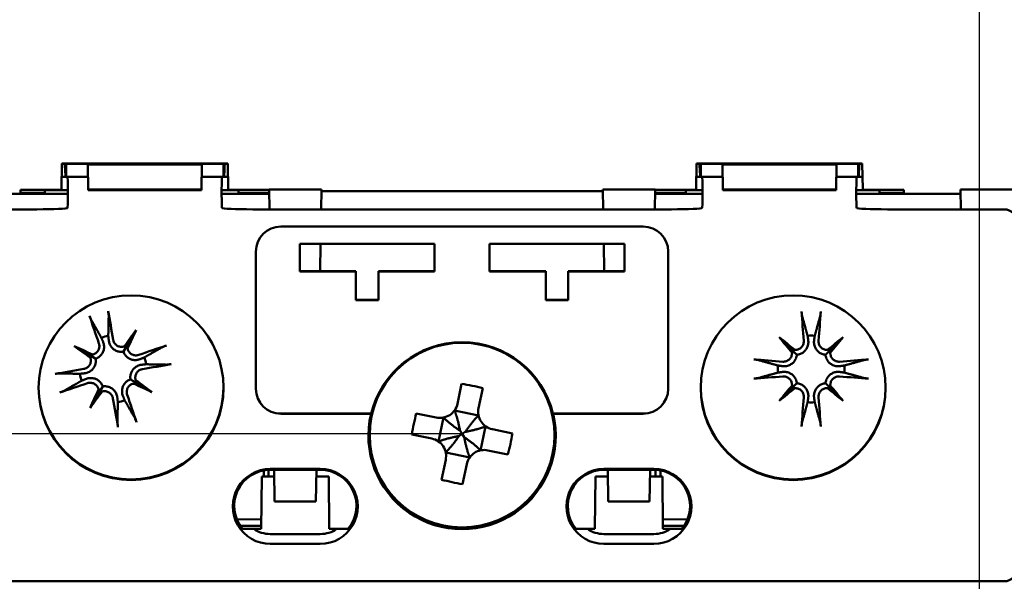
# Model space of a CAD drawing. Header units: millimetres. Extents: x 0 to 420, y 0 to 297.
# Tile 4 of 14: x 72 to 112, y 76 to 98. Entities that reach past the tile are written whole.
import ezdxf

# ---------------------------------------------------------------- set-up
doc = ezdxf.new("R2010")
doc.units = ezdxf.units.MM
doc.layers.add('Arêtes visibles(celduc)', color=7, linetype='Continuous', lineweight=50)
doc.layers.add('Cotes(celduc)', color=7, linetype='Continuous', lineweight=25)
doc.styles.add('Courant-CELDUC', font='arial.ttf')
doc.dimstyles.new('Celduc', dxfattribs={"dimtxt": 3.5, "dimasz": 2.5, "dimexe": 3.175, "dimexo": 0, "dimgap": 0.762, "dimtad": 1, "dimrnd": 1e-08, "dimtxsty": 'Courant-CELDUC', "dimcen": 0.09, "dimdle": 10, "dimclrd": 7, "dimclre": 7, "dimclrt": 7, "dimazin": 2, "dimtfac": 0.714286, "dimtdec": 3, "dimtmove": 0, "dimatfit": 3, "dimfxl": 1, "dimtolj": 1, "dimlwd": 25, "dimlwe": 25, "dimarcsym": 0})

# ---------------------------------------------------------------- blocks, each defined once
blk = doc.blocks.new('*D6')
at = {"layer": 'Cotes(celduc)', "color": 7, "linetype": 'Continuous', "lineweight": 25, "transparency": 16777216}
for p, q in [((109.654, 160.576), (142.028, 160.576)), ((138.853, 158.076), (138.853, 53.076)), ((84.254, 50.576), (142.028, 50.576))]:
    blk.add_line(p, q, dxfattribs=at)
at = {"layer": 'Cotes(celduc)', "color": 7, "linetype": 'Continuous', "transparency": 16777216}
for points in [[(138.436, 158.076), (139.27, 158.076), (138.853, 160.576)], [(138.436, 53.076), (139.27, 53.076), (138.853, 50.576)]]:
    blk.add_solid(points, dxfattribs=at)
at = {"layer": 'Defpoints', "color": 0, "linetype": 'Continuous', "transparency": 16777216}
for p in [(109.654, 160.576), (84.254, 50.576), (138.853, 50.576)]:
    blk.add_point(p, dxfattribs=at)
at = {"layer": 'Cotes(celduc)', "color": 7, "linetype": 'Continuous', "lineweight": 25, "transparency": 16777216, "insert": (134.517, 101.88), "char_height": 3.5, "attachment_point": 1, "rotation": 90, "style": 'Courant-CELDUC'}
blk.add_mtext('\\A1;110', dxfattribs=at)
blk = doc.blocks.new('*D7')
at = {"layer": 'Cotes(celduc)', "color": 7, "linetype": 'Continuous', "lineweight": 25, "transparency": 16777216}
for p, q in [((89.954, 129.576), (53.897, 129.576)), ((57.072, 127.076), (57.072, 84.076)), ((89.954, 81.576), (53.897, 81.576))]:
    blk.add_line(p, q, dxfattribs=at)
at = {"layer": 'Cotes(celduc)', "color": 7, "linetype": 'Continuous', "transparency": 16777216}
for points in [[(56.656, 127.076), (57.489, 127.076), (57.072, 129.576)], [(56.656, 84.076), (57.489, 84.076), (57.072, 81.576)]]:
    blk.add_solid(points, dxfattribs=at)
at = {"layer": 'Defpoints', "color": 0, "linetype": 'Continuous', "transparency": 16777216}
for p in [(89.954, 129.576), (57.072, 81.576), (89.954, 81.576)]:
    blk.add_point(p, dxfattribs=at)
at = {"layer": 'Cotes(celduc)', "color": 7, "linetype": 'Continuous', "lineweight": 25, "transparency": 16777216, "insert": (52.736, 102.995), "char_height": 3.5, "attachment_point": 1, "rotation": 90, "style": 'Courant-CELDUC'}
blk.add_mtext('\\A1;48', dxfattribs=at)
blk = doc.blocks.new('*D10')
at = {"layer": 'Cotes(celduc)', "color": 7, "linetype": 'Continuous', "lineweight": 25, "transparency": 16777216}
for p, q in [((110.654, 137.827), (110.654, 30.401)), ((69.254, 51.576), (69.254, 30.401)), ((108.154, 33.576), (71.754, 33.576))]:
    blk.add_line(p, q, dxfattribs=at)
at = {"layer": 'Cotes(celduc)', "color": 7, "linetype": 'Continuous', "transparency": 16777216}
for points in [[(71.754, 33.993), (71.754, 33.16), (69.254, 33.576)], [(108.154, 33.993), (108.154, 33.16), (110.654, 33.576)]]:
    blk.add_solid(points, dxfattribs=at)
at = {"layer": 'Defpoints', "color": 0, "linetype": 'Continuous', "transparency": 16777216}
for p in [(110.654, 137.827), (69.254, 51.576), (69.254, 33.576)]:
    blk.add_point(p, dxfattribs=at)
at = {"layer": 'Cotes(celduc)', "color": 7, "linetype": 'Continuous', "lineweight": 25, "transparency": 16777216, "insert": (85.345, 38.545), "char_height": 3.5, "attachment_point": 1, "style": 'Courant-CELDUC'}
blk.add_mtext('\\A1;41,4', dxfattribs=at)

msp = doc.modelspace()

# ---------------------------------------------------------------- linework, layer by layer
at = {"layer": 'Arêtes visibles(celduc)'}
for p, q in [((73.937, 92.411), (73.919, 91.38)), ((73.937, 92.411), (80.571, 92.411)), ((80.571, 92.4), (73.937, 92.4)), ((74.104, 92.4), (74.104, 91.872)), ((79.536, 92.375), (74.972, 92.375)), ((74.989, 91.374), (74.972, 92.375)), ((79.519, 91.374), (79.536, 92.375)), ((80.404, 92.4), (80.404, 91.872)), ((80.589, 91.38), (80.571, 92.411)), ((99.337, 92.411), (99.319, 91.38)), ((99.337, 92.411), (105.971, 92.411)), ((105.971, 92.4), (99.337, 92.4)), ((99.504, 92.4), (99.504, 91.872)), ((104.936, 92.375), (100.372, 92.375)), ((100.389, 91.374), (100.372, 92.375)), ((104.919, 91.374), (104.936, 92.375)), ((105.804, 92.4), (105.804, 91.872)), ((105.989, 91.38), (105.971, 92.411)), ((73.927, 91.871), (74.103, 91.871)), ((74.104, 91.871), (74.104, 91.872)), ((74.104, 91.871), (74.98, 91.871)), ((79.527, 91.871), (80.404, 91.871)), ((80.404, 91.871), (80.404, 91.872)), ((80.405, 91.871), (80.58, 91.871)), ((99.327, 91.871), (99.503, 91.871)), ((99.504, 91.871), (99.504, 91.872)), ((99.504, 91.871), (100.38, 91.871)), ((104.927, 91.871), (105.804, 91.871)), ((105.804, 91.871), (105.804, 91.872)), ((105.805, 91.871), (105.98, 91.871)), ((70.009, 91.195), (74.178, 91.195)), ((72.275, 91.238), (72.277, 91.36)), ((73.25, 91.238), (72.275, 91.238)), ((72.277, 91.36), (73.918, 91.36)), ((73.248, 91.338), (73.248, 91.36)), ((74.178, 91.338), (73.248, 91.338)), ((73.248, 91.338), (73.25, 91.238)), ((73.918, 91.36), (73.919, 91.38)), ((74.178, 91.122), (74.178, 91.38)), ((79.519, 91.374), (74.989, 91.374)), ((74.989, 91.374), (74.99, 91.341)), ((74.99, 91.341), (79.518, 91.341)), ((79.518, 91.341), (79.519, 91.374)), ((80.33, 91.38), (80.33, 91.122)), ((81.005, 91.338), (80.33, 91.338)), ((80.33, 91.195), (82.234, 91.195)), ((80.589, 91.38), (80.589, 91.36)), ((80.589, 91.36), (82.231, 91.36)), ((81.003, 91.238), (81.005, 91.338)), ((82.233, 91.238), (81.003, 91.238)), ((81.005, 91.338), (81.005, 91.36)), ((82.231, 91.368), (82.245, 90.571)), ((84.324, 91.368), (82.231, 91.368)), ((84.324, 91.368), (84.31, 90.571)), ((84.323, 91.307), (95.585, 91.307)), ((95.584, 91.368), (95.598, 90.571)), ((97.677, 91.368), (95.584, 91.368)), ((97.663, 90.571), (97.677, 91.368)), ((97.674, 91.195), (99.578, 91.195)), ((98.904, 91.238), (97.675, 91.238)), ((97.677, 91.36), (99.318, 91.36)), ((98.903, 91.338), (98.902, 91.36)), ((99.578, 91.338), (98.903, 91.338)), ((98.903, 91.338), (98.904, 91.238)), ((99.318, 91.36), (99.319, 91.38)), ((99.578, 91.122), (99.578, 91.38)), ((104.919, 91.374), (100.389, 91.374)), ((100.389, 91.374), (100.39, 91.341)), ((100.39, 91.341), (104.918, 91.341)), ((104.918, 91.341), (104.919, 91.374)), ((105.73, 91.38), (105.73, 91.122)), ((106.66, 91.338), (105.73, 91.338)), ((105.73, 91.195), (109.899, 91.195)), ((105.989, 91.38), (105.989, 91.36)), ((105.989, 91.36), (107.631, 91.36)), ((106.658, 91.238), (106.66, 91.338)), ((107.633, 91.238), (106.658, 91.238)), ((106.66, 91.338), (106.66, 91.36)), ((107.631, 91.36), (107.633, 91.238)), ((112.144, 91.368), (109.896, 91.368)), ((109.896, 91.368), (109.91, 90.571)), ((68.254, 90.571), (72.668, 90.571)), ((81.84, 90.571), (98.068, 90.571)), ((107.24, 90.571), (111.654, 90.571)), ((82.704, 89.884), (97.204, 89.884)), ((83.454, 89.188), (83.454, 88.088)), ((88.854, 89.188), (83.454, 89.188)), ((84.286, 89.188), (84.267, 88.102)), ((88.854, 88.088), (88.854, 89.188)), ((96.454, 89.188), (91.054, 89.188)), ((91.054, 89.188), (91.054, 88.088)), ((95.622, 89.188), (95.641, 88.102)), ((96.454, 88.088), (96.454, 89.188)), ((81.704, 83.385), (81.704, 88.884)), ((98.204, 88.884), (98.204, 83.385)), ((83.454, 88.102), (85.704, 88.102)), ((83.454, 88.088), (85.704, 88.088)), ((85.704, 88.088), (85.704, 88.102)), ((85.704, 88.088), (85.704, 86.938)), ((86.604, 88.102), (88.854, 88.102)), ((86.604, 88.088), (86.604, 88.102)), ((86.604, 88.088), (88.854, 88.088)), ((86.604, 86.938), (86.604, 88.088)), ((91.054, 88.102), (93.304, 88.102)), ((91.054, 88.088), (93.304, 88.088)), ((93.304, 88.088), (93.304, 88.102)), ((93.304, 88.088), (93.304, 86.938)), ((94.204, 88.102), (96.454, 88.102)), ((94.204, 88.088), (94.204, 88.102)), ((94.204, 88.088), (96.454, 88.088)), ((94.204, 86.938), (94.204, 88.088)), ((85.704, 86.952), (86.604, 86.952)), ((85.704, 86.938), (86.604, 86.938)), ((93.304, 86.952), (94.204, 86.952)), ((93.304, 86.938), (94.204, 86.938)), ((76.904, 85.727), (76.522, 85.083)), ((102.649, 85.451), (103.178, 84.922)), ((105.199, 85.451), (104.67, 84.922)), ((74.433, 85.097), (75.077, 84.714)), ((76.522, 85.083), (76.397, 84.873)), ((103.178, 84.922), (103.351, 84.749)), ((104.67, 84.922), (104.496, 84.749)), ((75.077, 84.714), (75.288, 84.589)), ((76.891, 83.638), (76.68, 83.763)), ((77.535, 83.256), (76.891, 83.638)), ((89.936, 83.588), (89.768, 82.787)), ((103.178, 83.431), (103.351, 83.604)), ((104.67, 83.431), (104.496, 83.604)), ((75.064, 82.625), (75.446, 83.269)), ((75.446, 83.269), (75.571, 83.48)), ((90.61, 82.61), (90.778, 83.411)), ((102.649, 82.901), (103.178, 83.431)), ((105.199, 82.901), (104.67, 83.431)), ((82.704, 82.389), (86.318, 82.389)), ((86.308, 82.385), (82.704, 82.385)), ((86.318, 82.389), (86.308, 82.385)), ((88.92, 82.232), (88.119, 82.4)), ((90.61, 82.317), (89.651, 82.518)), ((93.59, 82.389), (97.204, 82.389)), ((93.6, 82.385), (93.59, 82.389)), ((97.204, 82.385), (93.6, 82.385)), ((89.213, 82.232), (89.012, 81.273)), ((89.825, 81.492), (89.954, 81.576)), ((89.87, 81.705), (89.954, 81.576)), ((90.082, 81.66), (89.954, 81.576)), ((90.038, 81.448), (89.954, 81.576)), ((90.695, 80.92), (90.896, 81.879)), ((91.966, 81.594), (91.164, 81.762)), ((87.942, 81.558), (88.743, 81.391)), ((89.298, 80.835), (90.257, 80.634)), ((90.988, 80.92), (91.789, 80.752)), ((89.298, 80.542), (89.13, 79.741)), ((82.018, 80.114), (82.016, 79.868)), ((82.209, 80.136), (82.209, 79.868)), ((82.278, 80.173), (84.278, 80.173)), ((84.278, 80.138), (82.278, 80.138)), ((82.427, 80.138), (82.449, 78.868)), ((84.128, 80.138), (84.106, 78.868)), ((89.972, 79.565), (90.14, 80.366)), ((95.63, 80.173), (97.63, 80.173)), ((97.63, 80.138), (95.63, 80.138)), ((95.78, 80.138), (95.802, 78.868)), ((97.459, 78.868), (97.481, 80.138)), ((97.698, 79.868), (97.699, 80.136)), ((97.892, 79.868), (97.89, 80.114)), ((81.939, 79.868), (81.918, 77.773)), ((82.432, 79.868), (81.939, 79.868)), ((84.618, 79.868), (84.123, 79.868)), ((84.618, 79.868), (84.639, 77.773)), ((95.289, 79.868), (95.268, 77.773)), ((95.785, 79.868), (95.289, 79.868)), ((97.969, 79.868), (97.476, 79.868)), ((97.969, 79.868), (97.99, 77.773)), ((82.449, 78.868), (84.106, 78.868)), ((95.802, 78.868), (97.459, 78.868)), ((81.922, 78.157), (80.935, 78.149)), ((98.972, 78.149), (97.986, 78.157)), ((81.92, 77.9), (81.065, 77.9)), ((81.616, 77.773), (81.918, 77.773)), ((84.639, 77.773), (84.94, 77.773)), ((94.968, 77.773), (95.268, 77.773)), ((98.842, 77.9), (97.988, 77.9)), ((97.99, 77.773), (98.292, 77.773)), ((84.278, 77.566), (82.278, 77.566)), ((95.63, 77.566), (97.63, 77.566)), ((84.278, 77.173), (82.278, 77.173)), ((97.63, 77.173), (95.63, 77.173)), ((68.298, 75.674), (111.61, 75.674)), ((111.61, 75.674), (111.654, 75.674))]:
    msp.add_line(p, q, dxfattribs=at)
for centre, start, end in [((103.924, 84.176), 83.877, 96.123), ((75.984, 84.176), 98.1924, 110.4383), ((75.984, 84.176), 8.1924, 20.4383), ((75.984, 84.176), 188.1924, 200.4383), ((103.924, 84.176), 173.877, 186.123), ((103.924, 84.176), 353.877, 6.123), ((75.984, 84.176), 278.1924, 290.4383), ((103.924, 84.176), 263.877, 276.123)]:
    msp.add_arc(centre, 1.339, start, end, dxfattribs=at)
for centre, major_axis, ratio, start_param, end_param in [((74.104, 93.371), (-0.001, -1.5), 0.043654, 5.416537, 6.300672), ((80.404, 93.371), (-0.001, 1.5), 0.043654, 3.124106, 4.008241), ((99.504, 93.371), (-0.001, -1.5), 0.043654, 5.416537, 6.300672), ((105.804, 93.371), (-0.001, 1.5), 0.043654, 3.124106, 4.008241), ((74.156, 91.371), (0, -0.5), 0.043654, 1.588283, 3.141626), ((80.352, 91.371), (0, 0.5), 0.043654, 6.283152, 7.836495), ((99.556, 91.371), (0, -0.5), 0.043654, 1.588283, 3.141626), ((105.752, 91.371), (0, 0.5), 0.043654, 6.283152, 7.836495), ((74.156, 91.113), (0, -0.5), 0.043654, 0.505805, 1.588283), ((80.352, 91.113), (0, 0.5), 0.043654, 1.55331, 2.635787), ((99.556, 91.113), (0, -0.5), 0.043654, 0.505805, 1.588283), ((105.752, 91.113), (0, 0.5), 0.043654, 1.55331, 2.635787), ((72.668, 90.624), (1.5, 0), 0.034905, 4.712389, 6.087761), ((81.84, 90.624), (1.5, 0), 0.034905, 3.337017, 4.712389), ((98.068, 90.624), (1.5, 0), 0.034905, 4.712389, 6.087761), ((107.24, 90.624), (1.5, 0), 0.034905, 3.337017, 4.712389), ((111.654, 90.071), (0.425, 0.263), 0.99966, 5.729794, 7.300285), ((82.704, 88.884), (-1, 0), 0.999848, 4.712389, 6.283185), ((97.204, 88.884), (1, 0), 0.999848, 0, 1.570796), ((76.457, 84.347), (2.702, -7.513), 0.087156, 4.416787, 4.5667), ((75.487, 84.099), (-1.228, 7.889), 0.087156, 4.858078, 5.007991), ((104.425, 84.224), (0.76, -7.948), 0.087156, 4.416787, 4.5667), ((103.423, 84.224), (0.76, 7.948), 0.087156, 4.858078, 5.007991), ((76.987, 83.487), (4.476, 6.514), 0.173648, 1.341111, 1.444187), ((74.899, 84.726), (-3.573, -7.05), 0.173648, 1.697406, 1.800481), ((89.954, 81.514), (3.74, 0), 0.999848, 0.236298, 2.905295), ((104.839, 84.977), (-5.205, 5.948), 0.173648, 1.341111, 1.444187), ((103.123, 83.261), (5.948, -5.205), 0.173648, 1.697406, 1.800481), ((104.725, 83.261), (5.948, 5.205), 0.173648, 1.341111, 1.444187), ((103.008, 84.977), (-5.205, -5.948), 0.173648, 1.697406, 1.800481), ((76.673, 85.179), (-6.514, 4.476), 0.173648, 1.341111, 1.444187), ((75.434, 83.091), (7.05, -3.573), 0.173648, 1.697406, 1.800481), ((75.036, 84.969), (-0.123, -0.242), 0.868224, 0.696437, 1.056572), ((76.436, 85.326), (-0.224, 0.154), 0.868224, 2.08502, 2.445156), ((76.776, 85.124), (-0.242, 0.123), 0.868224, 0.696437, 1.056572), ((76.154, 83.703), (-7.513, -2.702), 0.087156, 4.416787, 4.5667), ((102.922, 84.898), (-0.205, -0.179), 0.868224, 2.08502, 2.445156), ((103.202, 85.178), (-0.179, -0.205), 0.868224, 0.696437, 1.056572), ((104.646, 85.178), (-0.179, 0.205), 0.868224, 2.08502, 2.445156), ((104.926, 84.898), (-0.205, 0.179), 0.868224, 0.696437, 1.056572), ((74.834, 84.628), (-0.154, -0.224), 0.868224, 2.08502, 2.445156), ((75.906, 84.673), (7.889, 1.228), 0.087156, 4.858078, 5.007991), ((103.876, 83.675), (-7.948, 0.76), 0.087156, 4.858078, 5.007991), ((103.972, 83.675), (-7.948, -0.76), 0.087156, 4.416787, 4.5667), ((76.061, 83.679), (-7.889, -1.228), 0.087156, 4.858078, 5.007991), ((75.814, 84.65), (7.513, 2.702), 0.087156, 4.416787, 4.5667), ((76.932, 83.384), (0.123, 0.242), 0.868224, 0.696437, 1.056572), ((76.534, 85.261), (-7.05, 3.573), 0.173648, 1.697406, 1.800481), ((77.134, 83.724), (0.154, 0.224), 0.868224, 2.08502, 2.445156), ((75.295, 83.173), (6.514, -4.476), 0.173648, 1.341111, 1.444187), ((89.71, 80.411), (6.195, -1.298), 0.499722, 1.502811, 1.638781), ((103.876, 84.677), (7.948, 0.76), 0.087156, 4.416787, 4.5667), ((103.972, 84.677), (7.948, -0.76), 0.087156, 4.858078, 5.007991), ((76.704, 83.457), (-3.7, 0), 0.999848, 0.004128, 3.137465), ((77.069, 83.626), (3.573, 7.05), 0.173648, 1.697406, 1.800481), ((74.981, 84.865), (-4.476, -6.514), 0.173648, 1.341111, 1.444187), ((75.191, 83.229), (0.242, -0.123), 0.868224, 0.696437, 1.056572), ((75.532, 83.027), (0.224, -0.154), 0.868224, 2.08502, 2.445156), ((75.51, 84.006), (-2.702, 7.513), 0.087156, 4.416787, 4.5667), ((82.704, 83.389), (-1, 0), 0.999848, 0, 1.570796), ((82.704, 83.385), (-1, 0), 0.999848, 0, 1.570796), ((97.204, 83.389), (1, 0), 0.999848, 4.712389, 6.283185), ((97.204, 83.385), (1, 0), 0.999848, 4.712389, 6.283185), ((103.204, 83.457), (-3.7, 0), 0.999848, 0.004128, 3.137465), ((104.839, 83.375), (5.205, 5.948), 0.173648, 1.697406, 1.800481), ((103.123, 85.092), (-5.948, -5.205), 0.173648, 1.341111, 1.444187), ((102.922, 83.454), (0.205, -0.179), 0.868224, 0.696437, 1.056572), ((103.202, 83.174), (0.179, -0.205), 0.868224, 2.08502, 2.445156), ((104.646, 83.174), (0.179, 0.205), 0.868224, 0.696437, 1.056572), ((104.725, 85.092), (-5.948, 5.205), 0.173648, 1.697406, 1.800481), ((104.926, 83.454), (0.205, 0.179), 0.868224, 2.08502, 2.445156), ((103.008, 83.375), (5.205, -5.948), 0.173648, 1.341111, 1.444187), ((76.481, 84.254), (1.228, -7.889), 0.087156, 4.858078, 5.007991), ((104.425, 84.128), (-0.76, -7.948), 0.087156, 4.858078, 5.007991), ((103.423, 84.128), (-0.76, 7.948), 0.087156, 4.416787, 4.5667), ((89.954, 81.51), (3.75, 0), 0.999848, 2.905968, 6.51881), ((91.119, 81.332), (1.298, 6.195), 0.499722, 1.502811, 1.638781), ((88.789, 81.82), (-1.298, -6.195), 0.499722, 1.502811, 1.638781), ((82.278, 78.691), (-1.448, 0), 0.999848, 4.712389, 6.969466), ((82.278, 78.673), (-1.5, 0), 0.999848, 4.712389, 7.853982), ((84.278, 78.673), (1.5, 0), 0.999848, 4.712389, 7.853982), ((84.278, 78.691), (1.448, 0), 0.999848, 5.596904, 7.853982), ((95.63, 78.691), (-1.448, 0), 0.999848, 4.712389, 6.969466), ((95.63, 78.673), (-1.5, 0), 0.999848, 4.712389, 7.853982), ((97.63, 78.673), (1.5, 0), 0.999848, 4.712389, 7.853982), ((97.63, 78.691), (1.448, 0), 0.999848, 5.596904, 7.853982), ((90.198, 82.742), (-6.195, 1.298), 0.499722, 1.502811, 1.638781), ((82.278, 78.748), (0, -1.182), 0.98972, 5.681519, 6.283185), ((84.278, 78.748), (0, 1.182), 0.98972, 3.141593, 3.743259), ((95.63, 78.748), (0, 1.182), 0.98972, 2.539926, 3.141593), ((97.63, 78.748), (0, -1.182), 0.98972, 0, 0.601666), ((111.654, 76.174), (0.425, -0.263), 0.99966, 5.266085, 6.836577)]:
    msp.add_ellipse(centre, major_axis=major_axis, ratio=ratio, start_param=start_param, end_param=end_param, dxfattribs=at)
for centre, major_axis in [((76.704, 83.427), (-3.7, 0)), ((103.204, 83.427), (-3.7, 0)), ((89.954, 81.528), (-3.698, 0))]:
    msp.add_ellipse(centre, major_axis=major_axis, ratio=0.999848, dxfattribs=at)
for points, knots in [([(74.139, 90.614), (74.151, 90.616), (74.16, 90.629), (74.165, 90.661), (74.166, 90.668), (74.167, 90.676)], [0.07907073, 0.07907073, 0.07907073, 0.07907073, 0.09714425, 0.09714425, 0.10175718, 0.10175718, 0.10175718, 0.10175718]), ([(80.341, 90.676), (80.342, 90.668), (80.343, 90.661), (80.348, 90.629), (80.357, 90.616), (80.368, 90.614)], [0.05204842, 0.05204842, 0.05204842, 0.05204842, 0.05666135, 0.05666135, 0.07473487, 0.07473487, 0.07473487, 0.07473487]), ([(99.539, 90.614), (99.551, 90.616), (99.56, 90.629), (99.565, 90.661), (99.566, 90.668), (99.567, 90.676)], [0.07907073, 0.07907073, 0.07907073, 0.07907073, 0.09714425, 0.09714425, 0.10175718, 0.10175718, 0.10175718, 0.10175718]), ([(105.741, 90.676), (105.742, 90.668), (105.743, 90.661), (105.748, 90.629), (105.757, 90.616), (105.768, 90.614)], [0.05204842, 0.05204842, 0.05204842, 0.05204842, 0.05666135, 0.05666135, 0.07473487, 0.07473487, 0.07473487, 0.07473487]), ([(75.118, 86.127), (75.114, 86.134), (75.108, 86.144), (75.097, 86.168), (75.089, 86.187), (75.075, 86.222), (75.067, 86.245), (75.055, 86.278), (75.049, 86.295), (75.044, 86.31)], [0.05659998, 0.05659998, 0.05659998, 0.05659998, 0.06162651, 0.06162651, 0.06776774, 0.06776774, 0.07392503, 0.07392503, 0.07853581, 0.07853581, 0.07853581, 0.07853581]), ([(75.787, 86.499), (75.789, 86.484), (75.792, 86.467), (75.798, 86.431), (75.801, 86.407), (75.806, 86.37), (75.808, 86.349), (75.809, 86.323), (75.81, 86.312), (75.81, 86.304)], [0.02009358, 0.02009358, 0.02009358, 0.02009358, 0.02470436, 0.02470436, 0.03086166, 0.03086166, 0.03700288, 0.03700288, 0.04202941, 0.04202941, 0.04202941, 0.04202941]), ([(103.567, 86.281), (103.565, 86.289), (103.562, 86.3), (103.557, 86.326), (103.554, 86.346), (103.549, 86.383), (103.547, 86.407), (103.543, 86.443), (103.542, 86.46), (103.541, 86.476)], [0.05659998, 0.05659998, 0.05659998, 0.05659998, 0.06162651, 0.06162651, 0.06776774, 0.06776774, 0.07392503, 0.07392503, 0.07853581, 0.07853581, 0.07853581, 0.07853581]), ([(104.307, 86.476), (104.306, 86.46), (104.305, 86.443), (104.301, 86.407), (104.298, 86.383), (104.293, 86.346), (104.29, 86.326), (104.286, 86.3), (104.283, 86.289), (104.281, 86.281)], [0.02009358, 0.02009358, 0.02009358, 0.02009358, 0.02470436, 0.02470436, 0.03086166, 0.03086166, 0.03700288, 0.03700288, 0.04202941, 0.04202941, 0.04202941, 0.04202941]), ([(75.417, 85.204), (75.431, 85.164), (75.438, 85.119), (75.433, 85.028), (75.421, 84.984), (75.385, 84.907), (75.358, 84.87), (75.291, 84.809), (75.251, 84.786), (75.195, 84.765), (75.177, 84.76), (75.159, 84.757)], [0, 0, 0, 0, 0.01283183, 0.01283183, 0.02566366, 0.02566366, 0.0383838, 0.0383838, 0.05110394, 0.05110394, 0.05644228, 0.05644228, 0.05644228, 0.05644228]), ([(75.585, 85.265), (75.588, 85.258), (75.59, 85.251), (75.609, 85.2), (75.62, 85.149), (75.627, 85.045), (75.621, 84.992), (75.599, 84.902), (75.583, 84.858), (75.536, 84.774), (75.505, 84.735), (75.439, 84.671), (75.399, 84.642), (75.334, 84.608), (75.311, 84.598), (75.288, 84.589)], [0.2084182, 0.2084182, 0.2084182, 0.2084182, 0.21081033, 0.21081033, 0.2270141, 0.2270141, 0.24321787, 0.24321787, 0.25700514, 0.25700514, 0.27079242, 0.27079242, 0.28457969, 0.28457969, 0.29197487, 0.29197487, 0.29197487, 0.29197487]), ([(76.397, 84.873), (76.373, 84.869), (76.347, 84.866), (76.274, 84.865), (76.225, 84.872), (76.136, 84.896), (76.091, 84.916), (76.01, 84.967), (75.974, 84.997), (75.911, 85.066), (75.881, 85.11), (75.837, 85.204), (75.822, 85.254), (75.815, 85.302), (75.814, 85.308), (75.813, 85.316), (75.813, 85.323)], [-0.08116454, -0.08116454, -0.08116454, -0.08116454, -0.07376936, -0.07376936, -0.05998209, -0.05998209, -0.04619482, -0.04619482, -0.03240754, -0.03240754, -0.01620377, -0.01620377, 0, 0, 0, 0.00239212, 0.00239212, 0.00239212, 0.00239212]), ([(76.43, 85.081), (76.422, 85.079), (76.415, 85.076), (76.367, 85.065), (76.321, 85.062), (76.232, 85.075), (76.189, 85.091), (76.116, 85.134), (76.081, 85.164), (76.026, 85.235), (76.007, 85.277), (75.993, 85.328), (75.99, 85.339), (75.989, 85.35)], [0.02354357, 0.02354357, 0.02354357, 0.02354357, 0.0258252, 0.0258252, 0.03851169, 0.03851169, 0.05119818, 0.05119818, 0.06396747, 0.06396747, 0.07673675, 0.07673675, 0.08003868, 0.08003868, 0.08003868, 0.08003868]), ([(103.629, 85.312), (103.633, 85.27), (103.628, 85.224), (103.601, 85.138), (103.578, 85.098), (103.524, 85.033), (103.488, 85.003), (103.409, 84.961), (103.365, 84.948), (103.305, 84.942), (103.287, 84.941), (103.268, 84.943)], [0, 0, 0, 0, 0.01283183, 0.01283183, 0.02566366, 0.02566366, 0.0383838, 0.0383838, 0.05110394, 0.05110394, 0.05644228, 0.05644228, 0.05644228, 0.05644228]), ([(103.807, 85.329), (103.808, 85.322), (103.808, 85.315), (103.814, 85.261), (103.812, 85.209), (103.792, 85.106), (103.774, 85.056), (103.731, 84.975), (103.703, 84.936), (103.637, 84.866), (103.598, 84.836), (103.518, 84.79), (103.473, 84.772), (103.401, 84.755), (103.376, 84.751), (103.351, 84.749)], [0.2084182, 0.2084182, 0.2084182, 0.2084182, 0.21081033, 0.21081033, 0.2270141, 0.2270141, 0.24321787, 0.24321787, 0.25700514, 0.25700514, 0.27079242, 0.27079242, 0.28457969, 0.28457969, 0.29197487, 0.29197487, 0.29197487, 0.29197487]), ([(104.496, 84.749), (104.472, 84.751), (104.447, 84.755), (104.375, 84.772), (104.329, 84.79), (104.25, 84.836), (104.211, 84.866), (104.144, 84.936), (104.117, 84.975), (104.073, 85.056), (104.055, 85.106), (104.036, 85.209), (104.034, 85.261), (104.039, 85.308), (104.039, 85.315), (104.04, 85.322), (104.041, 85.329)], [-0.08116454, -0.08116454, -0.08116454, -0.08116454, -0.07376936, -0.07376936, -0.05998209, -0.05998209, -0.04619482, -0.04619482, -0.03240754, -0.03240754, -0.01620377, -0.01620377, 0, 0, 0, 0.00239212, 0.00239212, 0.00239212, 0.00239212]), ([(104.58, 84.943), (104.572, 84.942), (104.564, 84.942), (104.514, 84.942), (104.469, 84.951), (104.386, 84.986), (104.349, 85.012), (104.288, 85.071), (104.262, 85.109), (104.227, 85.192), (104.218, 85.237), (104.217, 85.29), (104.218, 85.301), (104.219, 85.312)], [0.02354357, 0.02354357, 0.02354357, 0.02354357, 0.0258252, 0.0258252, 0.03851169, 0.03851169, 0.05119818, 0.05119818, 0.06396747, 0.06396747, 0.07673675, 0.07673675, 0.08003868, 0.08003868, 0.08003868, 0.08003868]), ([(77.072, 84.575), (77.066, 84.572), (77.059, 84.57), (77.008, 84.551), (76.957, 84.54), (76.853, 84.534), (76.799, 84.539), (76.71, 84.561), (76.665, 84.578), (76.582, 84.625), (76.543, 84.655), (76.479, 84.721), (76.45, 84.761), (76.415, 84.826), (76.405, 84.849), (76.397, 84.873)], [0.2084182, 0.2084182, 0.2084182, 0.2084182, 0.21081033, 0.21081033, 0.2270141, 0.2270141, 0.24321787, 0.24321787, 0.25700514, 0.25700514, 0.27079242, 0.27079242, 0.28457969, 0.28457969, 0.29197487, 0.29197487, 0.29197487, 0.29197487]), ([(77.012, 84.743), (76.972, 84.729), (76.926, 84.722), (76.836, 84.727), (76.791, 84.739), (76.715, 84.776), (76.677, 84.803), (76.617, 84.869), (76.593, 84.909), (76.573, 84.965), (76.568, 84.983), (76.564, 85.001)], [0, 0, 0, 0, 0.01283183, 0.01283183, 0.02566366, 0.02566366, 0.0383838, 0.0383838, 0.05110394, 0.05110394, 0.05644228, 0.05644228, 0.05644228, 0.05644228]), ([(77.935, 85.043), (77.942, 85.047), (77.952, 85.052), (77.976, 85.063), (77.995, 85.071), (78.03, 85.085), (78.052, 85.093), (78.086, 85.106), (78.103, 85.111), (78.118, 85.116)], [0.05659998, 0.05659998, 0.05659998, 0.05659998, 0.06162651, 0.06162651, 0.06776774, 0.06776774, 0.07392503, 0.07392503, 0.07853581, 0.07853581, 0.07853581, 0.07853581]), ([(103.351, 84.749), (103.349, 84.724), (103.345, 84.699), (103.328, 84.628), (103.31, 84.582), (103.264, 84.502), (103.234, 84.463), (103.165, 84.397), (103.126, 84.369), (103.044, 84.326), (102.994, 84.308), (102.892, 84.288), (102.839, 84.286), (102.792, 84.291), (102.785, 84.292), (102.778, 84.293), (102.771, 84.294)], [-0.08116454, -0.08116454, -0.08116454, -0.08116454, -0.07376936, -0.07376936, -0.05998209, -0.05998209, -0.04619482, -0.04619482, -0.03240754, -0.03240754, -0.01620377, -0.01620377, 0, 0, 0, 0.00239212, 0.00239212, 0.00239212, 0.00239212]), ([(103.158, 84.832), (103.158, 84.824), (103.158, 84.816), (103.158, 84.767), (103.149, 84.722), (103.115, 84.639), (103.089, 84.601), (103.029, 84.541), (102.991, 84.515), (102.908, 84.479), (102.863, 84.47), (102.81, 84.47), (102.799, 84.47), (102.788, 84.471)], [0.02354357, 0.02354357, 0.02354357, 0.02354357, 0.0258252, 0.0258252, 0.03851169, 0.03851169, 0.05119818, 0.05119818, 0.06396747, 0.06396747, 0.07673675, 0.07673675, 0.08003868, 0.08003868, 0.08003868, 0.08003868]), ([(105.077, 84.294), (105.07, 84.293), (105.063, 84.292), (105.009, 84.286), (104.956, 84.288), (104.854, 84.308), (104.804, 84.326), (104.722, 84.369), (104.683, 84.397), (104.614, 84.463), (104.584, 84.502), (104.538, 84.582), (104.52, 84.628), (104.503, 84.699), (104.499, 84.724), (104.496, 84.749)], [0.2084182, 0.2084182, 0.2084182, 0.2084182, 0.21081033, 0.21081033, 0.2270141, 0.2270141, 0.24321787, 0.24321787, 0.25700514, 0.25700514, 0.27079242, 0.27079242, 0.28457969, 0.28457969, 0.29197487, 0.29197487, 0.29197487, 0.29197487]), ([(105.06, 84.471), (105.018, 84.468), (104.972, 84.472), (104.886, 84.499), (104.846, 84.522), (104.78, 84.576), (104.751, 84.612), (104.709, 84.691), (104.696, 84.735), (104.69, 84.795), (104.689, 84.813), (104.69, 84.832)], [0, 0, 0, 0, 0.01283183, 0.01283183, 0.02566366, 0.02566366, 0.0383838, 0.0383838, 0.05110394, 0.05110394, 0.05644228, 0.05644228, 0.05644228, 0.05644228]), ([(75.079, 84.622), (75.082, 84.615), (75.084, 84.607), (75.096, 84.559), (75.098, 84.513), (75.085, 84.424), (75.07, 84.381), (75.027, 84.308), (74.996, 84.273), (74.925, 84.219), (74.883, 84.199), (74.832, 84.185), (74.821, 84.183), (74.81, 84.181)], [0.02354357, 0.02354357, 0.02354357, 0.02354357, 0.0258252, 0.0258252, 0.03851169, 0.03851169, 0.05119818, 0.05119818, 0.06396747, 0.06396747, 0.07673675, 0.07673675, 0.08003868, 0.08003868, 0.08003868, 0.08003868]), ([(75.288, 84.589), (75.292, 84.565), (75.294, 84.54), (75.295, 84.466), (75.289, 84.417), (75.264, 84.329), (75.244, 84.283), (75.194, 84.202), (75.163, 84.166), (75.094, 84.104), (75.05, 84.074), (74.956, 84.029), (74.906, 84.015), (74.859, 84.008), (74.852, 84.006), (74.845, 84.006), (74.838, 84.005)], [-0.08116454, -0.08116454, -0.08116454, -0.08116454, -0.07376936, -0.07376936, -0.05998209, -0.05998209, -0.04619482, -0.04619482, -0.03240754, -0.03240754, -0.01620377, -0.01620377, 0, 0, 0, 0.00239212, 0.00239212, 0.00239212, 0.00239212]), ([(76.68, 83.763), (76.676, 83.787), (76.674, 83.813), (76.673, 83.886), (76.679, 83.935), (76.704, 84.024), (76.724, 84.069), (76.774, 84.15), (76.805, 84.186), (76.873, 84.249), (76.918, 84.279), (77.012, 84.323), (77.062, 84.338), (77.109, 84.345), (77.116, 84.346), (77.123, 84.347), (77.13, 84.348)], [-0.08116454, -0.08116454, -0.08116454, -0.08116454, -0.07376936, -0.07376936, -0.05998209, -0.05998209, -0.04619482, -0.04619482, -0.03240754, -0.03240754, -0.01620377, -0.01620377, 0, 0, 0, 0.00239212, 0.00239212, 0.00239212, 0.00239212]), ([(78.307, 84.374), (78.292, 84.371), (78.274, 84.368), (78.239, 84.362), (78.215, 84.359), (78.177, 84.355), (78.157, 84.353), (78.131, 84.351), (78.119, 84.35), (78.111, 84.351)], [0.02009358, 0.02009358, 0.02009358, 0.02009358, 0.02470436, 0.02470436, 0.03086166, 0.03086166, 0.03700288, 0.03700288, 0.04202941, 0.04202941, 0.04202941, 0.04202941]), ([(101.624, 84.559), (101.64, 84.558), (101.657, 84.557), (101.693, 84.553), (101.717, 84.551), (101.754, 84.546), (101.775, 84.543), (101.801, 84.538), (101.812, 84.535), (101.819, 84.533)], [0.02009358, 0.02009358, 0.02009358, 0.02009358, 0.02470436, 0.02470436, 0.03086166, 0.03086166, 0.03700288, 0.03700288, 0.04202941, 0.04202941, 0.04202941, 0.04202941]), ([(106.028, 84.533), (106.036, 84.535), (106.047, 84.538), (106.073, 84.543), (106.093, 84.546), (106.131, 84.551), (106.155, 84.553), (106.191, 84.557), (106.208, 84.558), (106.224, 84.559)], [0.05659998, 0.05659998, 0.05659998, 0.05659998, 0.06162651, 0.06162651, 0.06776774, 0.06776774, 0.07392503, 0.07392503, 0.07853581, 0.07853581, 0.07853581, 0.07853581]), ([(73.661, 83.979), (73.676, 83.982), (73.693, 83.985), (73.729, 83.99), (73.753, 83.993), (73.79, 83.998), (73.811, 84), (73.837, 84.002), (73.848, 84.002), (73.856, 84.002)], [0.02009358, 0.02009358, 0.02009358, 0.02009358, 0.02470436, 0.02470436, 0.03086166, 0.03086166, 0.03700288, 0.03700288, 0.04202941, 0.04202941, 0.04202941, 0.04202941]), ([(76.889, 83.73), (76.886, 83.738), (76.884, 83.745), (76.872, 83.793), (76.87, 83.839), (76.883, 83.928), (76.898, 83.971), (76.941, 84.044), (76.972, 84.079), (77.043, 84.134), (77.085, 84.153), (77.136, 84.167), (77.147, 84.17), (77.158, 84.172)], [0.02354357, 0.02354357, 0.02354357, 0.02354357, 0.0258252, 0.0258252, 0.03851169, 0.03851169, 0.05119818, 0.05119818, 0.06396747, 0.06396747, 0.07673675, 0.07673675, 0.08003868, 0.08003868, 0.08003868, 0.08003868]), ([(102.771, 84.059), (102.778, 84.06), (102.785, 84.061), (102.839, 84.066), (102.892, 84.065), (102.994, 84.045), (103.044, 84.027), (103.126, 83.983), (103.165, 83.956), (103.234, 83.89), (103.264, 83.851), (103.31, 83.771), (103.328, 83.725), (103.345, 83.653), (103.349, 83.628), (103.351, 83.604)], [0.2084182, 0.2084182, 0.2084182, 0.2084182, 0.21081033, 0.21081033, 0.2270141, 0.2270141, 0.24321787, 0.24321787, 0.25700514, 0.25700514, 0.27079242, 0.27079242, 0.28457969, 0.28457969, 0.29197487, 0.29197487, 0.29197487, 0.29197487]), ([(104.496, 83.604), (104.499, 83.628), (104.503, 83.653), (104.52, 83.725), (104.538, 83.771), (104.584, 83.851), (104.614, 83.89), (104.683, 83.956), (104.722, 83.983), (104.804, 84.027), (104.854, 84.045), (104.956, 84.065), (105.009, 84.066), (105.056, 84.061), (105.063, 84.061), (105.07, 84.06), (105.077, 84.059)], [-0.08116454, -0.08116454, -0.08116454, -0.08116454, -0.07376936, -0.07376936, -0.05998209, -0.05998209, -0.04619482, -0.04619482, -0.03240754, -0.03240754, -0.01620377, -0.01620377, 0, 0, 0, 0.00239212, 0.00239212, 0.00239212, 0.00239212]), ([(74.896, 83.777), (74.902, 83.78), (74.909, 83.783), (74.96, 83.801), (75.011, 83.813), (75.115, 83.819), (75.168, 83.814), (75.258, 83.792), (75.303, 83.775), (75.386, 83.728), (75.425, 83.697), (75.489, 83.632), (75.518, 83.592), (75.553, 83.527), (75.563, 83.503), (75.571, 83.48)], [0.2084182, 0.2084182, 0.2084182, 0.2084182, 0.21081033, 0.21081033, 0.2270141, 0.2270141, 0.24321787, 0.24321787, 0.25700514, 0.25700514, 0.27079242, 0.27079242, 0.28457969, 0.28457969, 0.29197487, 0.29197487, 0.29197487, 0.29197487]), ([(74.956, 83.61), (74.996, 83.623), (75.041, 83.63), (75.132, 83.625), (75.176, 83.613), (75.253, 83.577), (75.29, 83.55), (75.351, 83.483), (75.374, 83.444), (75.395, 83.387), (75.4, 83.37), (75.403, 83.351)], [0, 0, 0, 0, 0.01283183, 0.01283183, 0.02566366, 0.02566366, 0.0383838, 0.0383838, 0.05110394, 0.05110394, 0.05644228, 0.05644228, 0.05644228, 0.05644228]), ([(76.383, 83.088), (76.38, 83.094), (76.377, 83.101), (76.359, 83.152), (76.347, 83.204), (76.341, 83.308), (76.346, 83.361), (76.368, 83.451), (76.385, 83.495), (76.432, 83.578), (76.463, 83.617), (76.529, 83.681), (76.568, 83.711), (76.634, 83.745), (76.657, 83.755), (76.68, 83.763)], [0.2084182, 0.2084182, 0.2084182, 0.2084182, 0.21081033, 0.21081033, 0.2270141, 0.2270141, 0.24321787, 0.24321787, 0.25700514, 0.25700514, 0.27079242, 0.27079242, 0.28457969, 0.28457969, 0.29197487, 0.29197487, 0.29197487, 0.29197487]), ([(76.55, 83.148), (76.537, 83.188), (76.53, 83.234), (76.535, 83.324), (76.547, 83.369), (76.583, 83.445), (76.61, 83.483), (76.677, 83.543), (76.717, 83.567), (76.773, 83.587), (76.791, 83.592), (76.809, 83.596)], [0, 0, 0, 0, 0.01283183, 0.01283183, 0.02566366, 0.02566366, 0.0383838, 0.0383838, 0.05110394, 0.05110394, 0.05644228, 0.05644228, 0.05644228, 0.05644228]), ([(101.819, 83.819), (101.812, 83.817), (101.801, 83.815), (101.775, 83.81), (101.754, 83.807), (101.717, 83.802), (101.693, 83.799), (101.657, 83.796), (101.64, 83.794), (101.624, 83.793)], [0.05659998, 0.05659998, 0.05659998, 0.05659998, 0.06162651, 0.06162651, 0.06776774, 0.06776774, 0.07392503, 0.07392503, 0.07853581, 0.07853581, 0.07853581, 0.07853581]), ([(102.788, 83.881), (102.83, 83.885), (102.876, 83.88), (102.962, 83.853), (103.002, 83.831), (103.068, 83.776), (103.097, 83.741), (103.139, 83.661), (103.152, 83.617), (103.158, 83.557), (103.159, 83.539), (103.158, 83.521)], [0, 0, 0, 0, 0.01283183, 0.01283183, 0.02566366, 0.02566366, 0.0383838, 0.0383838, 0.05110394, 0.05110394, 0.05644228, 0.05644228, 0.05644228, 0.05644228]), ([(103.351, 83.604), (103.376, 83.602), (103.401, 83.598), (103.473, 83.581), (103.518, 83.562), (103.598, 83.516), (103.637, 83.486), (103.703, 83.417), (103.731, 83.378), (103.774, 83.296), (103.792, 83.246), (103.812, 83.144), (103.814, 83.092), (103.809, 83.044), (103.808, 83.037), (103.808, 83.03), (103.807, 83.023)], [-0.08116454, -0.08116454, -0.08116454, -0.08116454, -0.07376936, -0.07376936, -0.05998209, -0.05998209, -0.04619482, -0.04619482, -0.03240754, -0.03240754, -0.01620377, -0.01620377, 0, 0, 0, 0.00239212, 0.00239212, 0.00239212, 0.00239212]), ([(104.041, 83.023), (104.04, 83.03), (104.039, 83.037), (104.034, 83.092), (104.036, 83.144), (104.055, 83.246), (104.073, 83.296), (104.117, 83.378), (104.144, 83.417), (104.211, 83.486), (104.25, 83.516), (104.329, 83.562), (104.375, 83.581), (104.447, 83.598), (104.472, 83.602), (104.496, 83.604)], [0.2084182, 0.2084182, 0.2084182, 0.2084182, 0.21081033, 0.21081033, 0.2270141, 0.2270141, 0.24321787, 0.24321787, 0.25700514, 0.25700514, 0.27079242, 0.27079242, 0.28457969, 0.28457969, 0.29197487, 0.29197487, 0.29197487, 0.29197487]), ([(104.69, 83.521), (104.69, 83.528), (104.69, 83.536), (104.69, 83.586), (104.699, 83.631), (104.733, 83.714), (104.759, 83.752), (104.819, 83.812), (104.857, 83.838), (104.94, 83.873), (104.985, 83.882), (105.038, 83.883), (105.049, 83.882), (105.06, 83.881)], [0.02354357, 0.02354357, 0.02354357, 0.02354357, 0.0258252, 0.0258252, 0.03851169, 0.03851169, 0.05119818, 0.05119818, 0.06396747, 0.06396747, 0.07673675, 0.07673675, 0.08003868, 0.08003868, 0.08003868, 0.08003868]), ([(106.224, 83.793), (106.208, 83.794), (106.191, 83.796), (106.155, 83.799), (106.131, 83.802), (106.093, 83.807), (106.073, 83.81), (106.047, 83.815), (106.036, 83.817), (106.028, 83.819)], [0.02009358, 0.02009358, 0.02009358, 0.02009358, 0.02470436, 0.02470436, 0.03086166, 0.03086166, 0.03700288, 0.03700288, 0.04202941, 0.04202941, 0.04202941, 0.04202941]), ([(74.033, 83.31), (74.026, 83.306), (74.016, 83.301), (73.992, 83.29), (73.973, 83.282), (73.938, 83.268), (73.915, 83.259), (73.882, 83.247), (73.865, 83.241), (73.85, 83.236)], [0.05659998, 0.05659998, 0.05659998, 0.05659998, 0.06162651, 0.06162651, 0.06776774, 0.06776774, 0.07392503, 0.07392503, 0.07853581, 0.07853581, 0.07853581, 0.07853581]), ([(75.538, 83.272), (75.545, 83.274), (75.553, 83.276), (75.601, 83.288), (75.647, 83.291), (75.736, 83.278), (75.779, 83.262), (75.852, 83.219), (75.887, 83.189), (75.941, 83.117), (75.961, 83.076), (75.975, 83.024), (75.977, 83.014), (75.979, 83.002)], [0.02354357, 0.02354357, 0.02354357, 0.02354357, 0.0258252, 0.0258252, 0.03851169, 0.03851169, 0.05119818, 0.05119818, 0.06396747, 0.06396747, 0.07673675, 0.07673675, 0.08003868, 0.08003868, 0.08003868, 0.08003868]), ([(75.571, 83.48), (75.595, 83.484), (75.62, 83.486), (75.694, 83.487), (75.743, 83.481), (75.831, 83.456), (75.877, 83.437), (75.958, 83.386), (75.994, 83.355), (76.057, 83.287), (76.087, 83.243), (76.131, 83.148), (76.146, 83.098), (76.153, 83.051), (76.154, 83.044), (76.155, 83.037), (76.155, 83.03)], [-0.08116454, -0.08116454, -0.08116454, -0.08116454, -0.07376936, -0.07376936, -0.05998209, -0.05998209, -0.04619482, -0.04619482, -0.03240754, -0.03240754, -0.01620377, -0.01620377, 0, 0, 0, 0.00239212, 0.00239212, 0.00239212, 0.00239212]), ([(103.268, 83.41), (103.276, 83.41), (103.284, 83.411), (103.333, 83.41), (103.378, 83.401), (103.461, 83.367), (103.499, 83.341), (103.559, 83.281), (103.586, 83.243), (103.621, 83.16), (103.63, 83.115), (103.63, 83.062), (103.63, 83.051), (103.629, 83.04)], [0.02354357, 0.02354357, 0.02354357, 0.02354357, 0.0258252, 0.0258252, 0.03851169, 0.03851169, 0.05119818, 0.05119818, 0.06396747, 0.06396747, 0.07673675, 0.07673675, 0.08003868, 0.08003868, 0.08003868, 0.08003868]), ([(104.219, 83.04), (104.215, 83.082), (104.22, 83.128), (104.247, 83.214), (104.27, 83.255), (104.324, 83.32), (104.359, 83.349), (104.439, 83.392), (104.483, 83.404), (104.543, 83.411), (104.561, 83.411), (104.58, 83.41)], [0, 0, 0, 0, 0.01283183, 0.01283183, 0.02566366, 0.02566366, 0.0383838, 0.0383838, 0.05110394, 0.05110394, 0.05644228, 0.05644228, 0.05644228, 0.05644228]), ([(89.768, 82.787), (89.768, 82.785), (89.768, 82.784), (89.749, 82.696), (89.712, 82.607), (89.604, 82.45), (89.534, 82.383), (89.459, 82.334), (89.383, 82.284), (89.292, 82.247), (89.104, 82.212), (89.007, 82.214), (88.92, 82.232)], [0.3848166, 0.3848166, 0.3848166, 0.3848166, 0.3852716, 0.3852716, 0.4122203, 0.4122203, 0.4391689, 0.4391689, 0.4391689, 0.4663464, 0.4663464, 0.4935239, 0.4935239, 0.4935239, 0.4935239]), ([(91.164, 81.762), (91.163, 81.762), (91.161, 81.763), (91.074, 81.782), (90.984, 81.819), (90.828, 81.926), (90.761, 81.996), (90.711, 82.071), (90.662, 82.146), (90.625, 82.236), (90.59, 82.423), (90.591, 82.519), (90.609, 82.607), (90.61, 82.609), (90.61, 82.61)], [0.3848161, 0.3848161, 0.3848161, 0.3848161, 0.385271, 0.385271, 0.4122197, 0.4122197, 0.4391684, 0.4391684, 0.4391684, 0.4661171, 0.4661171, 0.4930658, 0.4930658, 0.4935207, 0.4935207, 0.4935207, 0.4935207]), ([(76.181, 81.853), (76.178, 81.869), (76.176, 81.886), (76.17, 81.921), (76.167, 81.945), (76.162, 81.983), (76.16, 82.003), (76.159, 82.029), (76.158, 82.041), (76.158, 82.049)], [0.02009358, 0.02009358, 0.02009358, 0.02009358, 0.02470436, 0.02470436, 0.03086166, 0.03086166, 0.03700288, 0.03700288, 0.04202941, 0.04202941, 0.04202941, 0.04202941]), ([(76.85, 82.225), (76.854, 82.218), (76.859, 82.208), (76.87, 82.184), (76.878, 82.166), (76.893, 82.13), (76.901, 82.108), (76.913, 82.074), (76.919, 82.058), (76.924, 82.043)], [0.05659998, 0.05659998, 0.05659998, 0.05659998, 0.06162651, 0.06162651, 0.06776774, 0.06776774, 0.07392503, 0.07392503, 0.07853581, 0.07853581, 0.07853581, 0.07853581]), ([(103.541, 81.876), (103.542, 81.892), (103.543, 81.909), (103.547, 81.945), (103.549, 81.969), (103.554, 82.007), (103.557, 82.027), (103.562, 82.053), (103.565, 82.064), (103.567, 82.072)], [0.02009358, 0.02009358, 0.02009358, 0.02009358, 0.02470436, 0.02470436, 0.03086166, 0.03086166, 0.03700288, 0.03700288, 0.04202941, 0.04202941, 0.04202941, 0.04202941]), ([(104.281, 82.072), (104.283, 82.064), (104.286, 82.053), (104.29, 82.027), (104.293, 82.007), (104.298, 81.969), (104.301, 81.945), (104.305, 81.909), (104.306, 81.892), (104.307, 81.876)], [0.05659998, 0.05659998, 0.05659998, 0.05659998, 0.06162651, 0.06162651, 0.06776774, 0.06776774, 0.07392503, 0.07392503, 0.07853581, 0.07853581, 0.07853581, 0.07853581]), ([(88.743, 81.391), (88.745, 81.39), (88.746, 81.39), (88.834, 81.371), (88.923, 81.334), (89.08, 81.227), (89.147, 81.156), (89.196, 81.081), (89.246, 81.006), (89.283, 80.916), (89.318, 80.73), (89.316, 80.633), (89.298, 80.545), (89.298, 80.544), (89.298, 80.542)], [0.3848161, 0.3848161, 0.3848161, 0.3848161, 0.385271, 0.385271, 0.4122197, 0.4122197, 0.4391684, 0.4391684, 0.4391684, 0.4661171, 0.4661171, 0.4930658, 0.4930658, 0.4935207, 0.4935207, 0.4935207, 0.4935207]), ([(90.14, 80.366), (90.14, 80.367), (90.14, 80.369), (90.159, 80.457), (90.196, 80.546), (90.304, 80.702), (90.374, 80.77), (90.449, 80.819), (90.525, 80.868), (90.615, 80.906), (90.803, 80.941), (90.901, 80.938), (90.988, 80.92)], [0.3848166, 0.3848166, 0.3848166, 0.3848166, 0.3852716, 0.3852716, 0.4122203, 0.4122203, 0.4391689, 0.4391689, 0.4391689, 0.4663464, 0.4663464, 0.4935239, 0.4935239, 0.4935239, 0.4935239])]:
    msp.add_open_spline(points, degree=3, knots=knots, dxfattribs=at)
for points, weights in [([(75.793, 85.501), (75.799, 85.813), (75.81, 86.304)], [1, 1.02820642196, 1.00324421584]), ([(75.118, 86.127), (75.362, 85.701), (75.516, 85.431)], [1.00324421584, 1.02820642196, 1]), ([(103.567, 86.281), (103.698, 85.807), (103.781, 85.507)], [1.00324421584, 1.02820642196, 1]), ([(104.067, 85.507), (104.15, 85.807), (104.281, 86.281)], [1, 1.02820642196, 1.00324421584]), ([(75.516, 85.431), (75.553, 85.342), (75.585, 85.265)], [1, 1.07456653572, 1.14872900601]), ([(75.813, 85.323), (75.804, 85.406), (75.793, 85.501)], [1.14872900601, 1.07456653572, 1]), ([(103.781, 85.507), (103.795, 85.412), (103.807, 85.329)], [1, 1.07456653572, 1.14872900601]), ([(104.041, 85.329), (104.053, 85.412), (104.067, 85.507)], [1.14872900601, 1.07456653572, 1]), ([(77.935, 85.043), (77.509, 84.798), (77.238, 84.644)], [1.00324421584, 1.02820642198, 1]), ([(77.238, 84.644), (77.149, 84.607), (77.072, 84.575)], [1, 1.07456653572, 1.14872900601]), ([(77.13, 84.348), (77.213, 84.357), (77.309, 84.367)], [1.14872900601, 1.07456653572, 1]), ([(77.309, 84.367), (77.62, 84.361), (78.111, 84.351)], [1, 1.02820642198, 1.00324421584]), ([(102.593, 84.319), (102.293, 84.402), (101.819, 84.533)], [1, 1.02820642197, 1.00324421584]), ([(106.028, 84.533), (105.555, 84.402), (105.255, 84.319)], [1.00324421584, 1.02820642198, 1]), ([(74.659, 83.985), (74.347, 83.992), (73.856, 84.002)], [1, 1.02820642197, 1.00324421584]), ([(74.838, 84.005), (74.755, 83.996), (74.659, 83.985)], [1.14872900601, 1.07456653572, 1]), ([(101.819, 83.819), (102.293, 83.951), (102.593, 84.033)], [1.00324421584, 1.02820642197, 1]), ([(102.771, 84.294), (102.688, 84.305), (102.593, 84.319)], [1.14872900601, 1.07456653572, 1]), ([(102.593, 84.033), (102.688, 84.047), (102.771, 84.059)], [1, 1.07456653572, 1.14872900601]), ([(105.255, 84.319), (105.16, 84.305), (105.077, 84.294)], [1, 1.07456653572, 1.14872900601]), ([(105.077, 84.059), (105.16, 84.047), (105.255, 84.033)], [1.14872900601, 1.07456653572, 1]), ([(105.255, 84.033), (105.555, 83.951), (106.028, 83.819)], [1, 1.02820642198, 1.00324421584]), ([(74.033, 83.31), (74.459, 83.554), (74.729, 83.709)], [1.00324421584, 1.02820642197, 1]), ([(74.729, 83.709), (74.818, 83.746), (74.896, 83.777)], [1, 1.07456653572, 1.14872900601]), ([(76.155, 83.03), (76.164, 82.947), (76.175, 82.851)], [1.14872900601, 1.07456653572, 1]), ([(76.175, 82.851), (76.169, 82.54), (76.158, 82.049)], [1, 1.02820642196, 1.00324421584]), ([(76.451, 82.922), (76.415, 83.011), (76.383, 83.088)], [1, 1.07456653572, 1.14872900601]), ([(76.85, 82.225), (76.606, 82.651), (76.451, 82.922)], [1.00324421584, 1.02820642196, 1]), ([(103.781, 82.845), (103.698, 82.545), (103.567, 82.072)], [1, 1.02820642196, 1.00324421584]), ([(103.807, 83.023), (103.795, 82.94), (103.781, 82.845)], [1.14872900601, 1.07456653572, 1]), ([(104.067, 82.845), (104.053, 82.94), (104.041, 83.023)], [1, 1.07456653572, 1.14872900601]), ([(104.281, 82.072), (104.15, 82.545), (104.067, 82.845)], [1.00324421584, 1.02820642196, 1]), ([(81.158, 77.773), (81.403, 77.773), (81.616, 77.773)], [1, 1.01226426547, 1.00698312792]), ([(84.94, 77.773), (85.154, 77.773), (85.398, 77.773)], [1.00698312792, 1.01226426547, 1]), ([(94.51, 77.773), (94.754, 77.773), (94.968, 77.773)], [1, 1.01226426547, 1.00698312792]), ([(98.292, 77.773), (98.505, 77.773), (98.75, 77.773)], [1.00698312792, 1.01226426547, 1])]:
    msp.add_rational_spline(points, weights, degree=2, dxfattribs=at)
for points in [[(89.651, 82.518), (89.778, 82.194), (89.87, 81.705)], [(89.213, 82.232), (89.459, 81.986), (89.87, 81.705)], [(90.61, 82.317), (90.363, 82.072), (90.082, 81.66)], [(90.896, 81.879), (90.572, 81.752), (90.082, 81.66)], [(89.012, 81.273), (89.336, 81.4), (89.825, 81.492)], [(89.298, 80.835), (89.544, 81.081), (89.825, 81.492)], [(90.257, 80.634), (90.13, 80.958), (90.038, 81.448)], [(90.695, 80.92), (90.449, 81.167), (90.038, 81.448)]]:
    msp.add_open_spline(points, degree=2, dxfattribs=at)

# ---------------------------------------------------------------- dimensions: what is measured, and where the dimension line sits
at = {"layer": 'Cotes(celduc)', "color": 7, "linetype": 'Continuous', "lineweight": 25}
for base, p1, p2, angle, picture, middle in [((138.853, 50.576), (109.654, 160.576), (84.254, 50.576), 270, '*D6', (138.853, 105.576)), ((69.254, 33.576), (110.654, 137.827), (69.254, 51.576), 180, '*D10', (89.954, 33.576)), ((57.072, 81.576), (89.954, 129.576), (89.954, 81.576), 90, '*D7', (57.072, 105.576))]:
    dim = msp.add_linear_dim(base=base, p1=p1, p2=p2, angle=angle, dimstyle='Celduc', override={"dimgap": 0.762, "dimdec": 2, "dimtol": 0, "dimlim": 0, "dimtp": 0, "dimtm": 0, "dimtdec": 3, "dimtofl": 0, "dimatfit": 1}, dxfattribs=at)
    dim.commit()
    dim.dimension.update_dxf_attribs({"geometry": picture, "text_midpoint": middle, "dimtype": 160})

doc.saveas('drawing.dxf')
